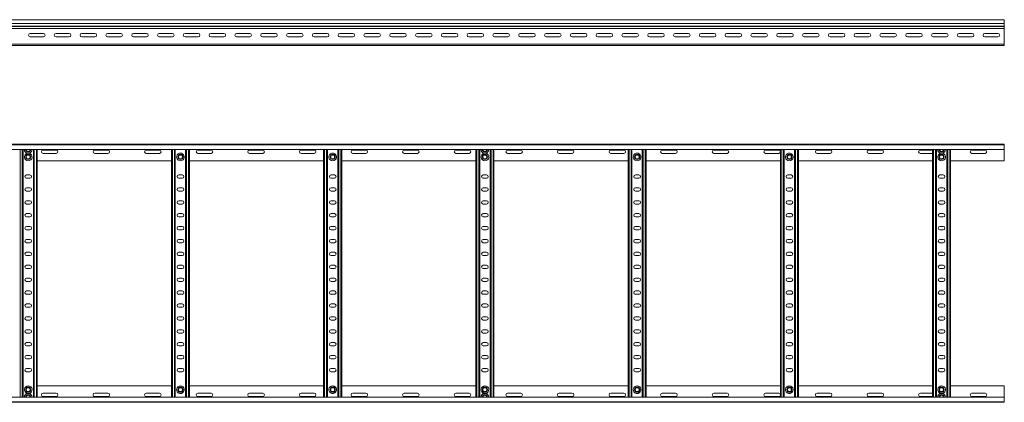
# Model space of a CAD drawing. Header units: millimetres. Extents: x -921 to 3222, y -5257 to -169.
# Tile 4 of 9: x 1228 to 3136, y -3750 to -3009. Entities that reach past the tile are written whole.
import ezdxf

# ---------------------------------------------------------------- set-up
doc = ezdxf.new("R2010")
doc.units = ezdxf.units.MM

msp = doc.modelspace()

# ---------------------------------------------------------------- linework, layer by layer
at = {"color": 7, "linetype": 'Continuous', "lineweight": 15}
for p, q in [((3136, -3008.9), (189, -3008.9)), ((3136, -3016.4), (3136, -3008.9)), ((189, -3016.4), (3136, -3016.4)), ((189, -3021.7), (3136, -3021.7)), ((189, -3022.1), (3136, -3022.1)), ((189, -3026.2), (3136, -3026.2)), ((3136, -3021.7), (3136, -3016.4)), ((3136, -3021.7), (3136, -3022.1)), ((3136, -3026.2), (3136, -3022.1)), ((3136, -3026.2), (3136, -3056.5)), ((1248.3, -3035.7), (1273.8, -3035.7)), ((1273.8, -3042.2), (1248.3, -3042.2)), ((1298.3, -3035.7), (1323.8, -3035.7)), ((1323.8, -3042.2), (1298.3, -3042.2)), ((1348.3, -3035.7), (1373.8, -3035.7)), ((1373.8, -3042.2), (1348.3, -3042.2)), ((1398.3, -3035.7), (1423.8, -3035.7)), ((1423.8, -3042.2), (1398.3, -3042.2)), ((1448.3, -3035.7), (1473.8, -3035.7)), ((1473.8, -3042.2), (1448.3, -3042.2)), ((1498.3, -3035.7), (1523.8, -3035.7)), ((1523.8, -3042.2), (1498.3, -3042.2)), ((1548.3, -3035.7), (1573.8, -3035.7)), ((1573.8, -3042.2), (1548.3, -3042.2)), ((1598.3, -3035.7), (1623.8, -3035.7)), ((1623.8, -3042.2), (1598.3, -3042.2)), ((1648.3, -3035.7), (1673.8, -3035.7)), ((1673.8, -3042.2), (1648.3, -3042.2)), ((1698.3, -3035.7), (1723.8, -3035.7)), ((1723.8, -3042.2), (1698.3, -3042.2)), ((1748.3, -3035.7), (1773.8, -3035.7)), ((1773.8, -3042.2), (1748.3, -3042.2)), ((1798.3, -3035.7), (1823.8, -3035.7)), ((1823.8, -3042.2), (1798.3, -3042.2)), ((1848.3, -3035.7), (1873.8, -3035.7)), ((1873.8, -3042.2), (1848.3, -3042.2)), ((1898.3, -3035.7), (1923.8, -3035.7)), ((1923.8, -3042.2), (1898.3, -3042.2)), ((1948.3, -3035.7), (1973.8, -3035.7)), ((1973.8, -3042.2), (1948.3, -3042.2)), ((1998.3, -3035.7), (2023.8, -3035.7)), ((2023.8, -3042.2), (1998.3, -3042.2)), ((2048.3, -3035.7), (2073.8, -3035.7)), ((2073.8, -3042.2), (2048.3, -3042.2)), ((2098.3, -3035.7), (2123.8, -3035.7)), ((2123.8, -3042.2), (2098.3, -3042.2)), ((2148.3, -3035.7), (2173.8, -3035.7)), ((2173.8, -3042.2), (2148.3, -3042.2)), ((2198.3, -3035.7), (2223.8, -3035.7)), ((2223.8, -3042.2), (2198.3, -3042.2)), ((2248.3, -3035.7), (2273.8, -3035.7)), ((2273.8, -3042.2), (2248.3, -3042.2)), ((2298.3, -3035.7), (2323.8, -3035.7)), ((2323.8, -3042.2), (2298.3, -3042.2)), ((2348.3, -3035.7), (2373.8, -3035.7)), ((2373.8, -3042.2), (2348.3, -3042.2)), ((2398.3, -3035.7), (2423.8, -3035.7)), ((2423.8, -3042.2), (2398.3, -3042.2)), ((2448.3, -3035.7), (2473.8, -3035.7)), ((2473.8, -3042.2), (2448.3, -3042.2)), ((2498.3, -3035.7), (2523.8, -3035.7)), ((2523.8, -3042.2), (2498.3, -3042.2)), ((2548.3, -3035.7), (2573.8, -3035.7)), ((2573.8, -3042.2), (2548.3, -3042.2)), ((2598.3, -3035.7), (2623.8, -3035.7)), ((2623.8, -3042.2), (2598.3, -3042.2)), ((2648.3, -3035.7), (2673.8, -3035.7)), ((2673.8, -3042.2), (2648.3, -3042.2)), ((2698.3, -3035.7), (2723.8, -3035.7)), ((2723.8, -3042.2), (2698.3, -3042.2)), ((2748.3, -3035.7), (2773.8, -3035.7)), ((2773.8, -3042.2), (2748.3, -3042.2)), ((2798.3, -3035.7), (2823.8, -3035.7)), ((2823.8, -3042.2), (2798.3, -3042.2)), ((2848.3, -3035.7), (2873.8, -3035.7)), ((2873.8, -3042.2), (2848.3, -3042.2)), ((2898.3, -3035.7), (2923.8, -3035.7)), ((2923.8, -3042.2), (2898.3, -3042.2)), ((2948.3, -3035.7), (2973.8, -3035.7)), ((2973.8, -3042.2), (2948.3, -3042.2)), ((2998.3, -3035.7), (3023.8, -3035.7)), ((3023.8, -3042.2), (2998.3, -3042.2)), ((3048.3, -3035.7), (3073.8, -3035.7)), ((3073.8, -3042.2), (3048.3, -3042.2)), ((3098.3, -3035.7), (3123.8, -3035.7)), ((3123.8, -3042.2), (3098.3, -3042.2)), ((189, -3056.5), (3136, -3056.5)), ((189, -3058.9), (3136, -3058.9)), ((3136, -3058.9), (3136, -3056.5)), ((189, -3250.5), (3136, -3250.5)), ((3136, -3251.6), (189, -3251.6)), ((189, -3260.7), (3136, -3260.7)), ((1234.5, -3740.3), (1234.5, -3260.7)), ((1254.5, -3740.3), (1254.5, -3260.7)), ((1262, -3740.3), (1262, -3260.7)), ((1298.8, -3261.7), (1273.3, -3261.7)), ((1398.8, -3261.7), (1373.3, -3261.7)), ((1498.8, -3261.7), (1473.3, -3261.7)), ((1522, -3740.3), (1522, -3260.7)), ((1529.5, -3740.3), (1529.5, -3260.7)), ((1549.5, -3740.3), (1549.5, -3260.7)), ((1557, -3740.3), (1557, -3260.7)), ((1598.8, -3261.7), (1573.3, -3261.7)), ((1698.8, -3261.7), (1673.3, -3261.7)), ((1798.8, -3261.7), (1773.3, -3261.7)), ((1817, -3740.3), (1817, -3260.7)), ((1824.5, -3740.3), (1824.5, -3260.7)), ((1844.5, -3740.3), (1844.5, -3260.7)), ((1852, -3740.3), (1852, -3260.7)), ((1898.8, -3261.7), (1873.3, -3261.7)), ((1998.8, -3261.7), (1973.3, -3261.7)), ((2098.8, -3261.7), (2073.3, -3261.7)), ((2112, -3740.3), (2112, -3260.7)), ((2119.5, -3740.3), (2119.5, -3260.7)), ((2139.5, -3740.3), (2139.5, -3260.7)), ((2147, -3740.3), (2147, -3260.7)), ((2198.8, -3261.7), (2173.3, -3261.7)), ((2298.8, -3261.7), (2273.3, -3261.7)), ((2398.8, -3261.7), (2373.3, -3261.7)), ((2407, -3740.3), (2407, -3260.7)), ((2414.5, -3740.3), (2414.5, -3260.7)), ((2434.5, -3740.3), (2434.5, -3260.7)), ((2442, -3740.3), (2442, -3260.7)), ((2498.8, -3261.7), (2473.3, -3261.7)), ((2598.8, -3261.7), (2573.3, -3261.7)), ((2698.8, -3261.7), (2673.3, -3261.7)), ((2702, -3740.3), (2702, -3260.7)), ((2709.5, -3740.3), (2709.5, -3260.7)), ((2729.5, -3740.3), (2729.5, -3260.7)), ((2737, -3740.3), (2737, -3260.7)), ((2798.8, -3261.7), (2773.3, -3261.7)), ((2898.8, -3261.7), (2873.3, -3261.7)), ((2997, -3261.7), (2973.3, -3261.7)), ((2997, -3740.3), (2997, -3260.7)), ((3004.5, -3740.3), (3004.5, -3260.7)), ((3024.5, -3740.3), (3024.5, -3260.7)), ((3032, -3740.3), (3032, -3260.7)), ((3098.8, -3261.7), (3073.3, -3261.7)), ((3136, -3250.5), (3136, -3251.6)), ((3136, -3251.6), (3136, -3260.7)), ((3136, -3260.7), (3136, -3282.5)), ((1242.8, -3267.7), (1246.3, -3267.7)), ((1273.3, -3268.2), (1298.8, -3268.2)), ((1373.3, -3268.2), (1398.8, -3268.2)), ((1473.3, -3268.2), (1498.8, -3268.2)), ((1541.3, -3267.7), (1537.8, -3267.7)), ((1573.3, -3268.2), (1598.8, -3268.2)), ((1673.3, -3268.2), (1698.8, -3268.2)), ((1773.3, -3268.2), (1798.8, -3268.2)), ((1836.3, -3267.7), (1832.8, -3267.7)), ((1873.3, -3268.2), (1898.8, -3268.2)), ((1973.3, -3268.2), (1998.8, -3268.2)), ((2073.3, -3268.2), (2098.8, -3268.2)), ((2127.8, -3267.7), (2131.3, -3267.7)), ((2173.3, -3268.2), (2198.8, -3268.2)), ((2273.3, -3268.2), (2298.8, -3268.2)), ((2373.3, -3268.2), (2398.8, -3268.2)), ((2426.3, -3267.7), (2422.8, -3267.7)), ((2473.3, -3268.2), (2498.8, -3268.2)), ((2573.3, -3268.2), (2598.8, -3268.2)), ((2673.3, -3268.2), (2698.8, -3268.2)), ((2721.3, -3267.7), (2717.8, -3267.7)), ((2773.3, -3268.2), (2798.8, -3268.2)), ((2873.3, -3268.2), (2898.8, -3268.2)), ((2973.3, -3268.2), (2997, -3268.2)), ((3012.8, -3267.7), (3016.3, -3267.7)), ((3073.3, -3268.2), (3098.8, -3268.2)), ((1262, -3282.5), (1522, -3282.5)), ((1557, -3282.5), (1817, -3282.5)), ((1852, -3282.5), (2112, -3282.5)), ((2147, -3282.5), (2407, -3282.5)), ((2442, -3282.5), (2702, -3282.5)), ((2737, -3282.5), (2997, -3282.5)), ((3032, -3282.5), (3136, -3282.5)), ((1247.8, -3309.7), (1241.3, -3309.7)), ((1241.3, -3316.2), (1247.8, -3316.2)), ((1542.8, -3309.7), (1536.3, -3309.7)), ((1536.3, -3316.2), (1542.8, -3316.2)), ((1837.8, -3309.7), (1831.3, -3309.7)), ((1831.3, -3316.2), (1837.8, -3316.2)), ((2132.8, -3309.7), (2126.3, -3309.7)), ((2126.3, -3316.2), (2132.8, -3316.2)), ((2427.8, -3309.7), (2421.3, -3309.7)), ((2421.3, -3316.2), (2427.8, -3316.2)), ((2722.8, -3309.7), (2716.3, -3309.7)), ((2716.3, -3316.2), (2722.8, -3316.2)), ((3017.8, -3309.7), (3011.3, -3309.7)), ((3011.3, -3316.2), (3017.8, -3316.2)), ((1247.8, -3334.7), (1241.3, -3334.7)), ((1542.8, -3334.7), (1536.3, -3334.7)), ((1837.8, -3334.7), (1831.3, -3334.7)), ((2132.8, -3334.7), (2126.3, -3334.7)), ((2427.8, -3334.7), (2421.3, -3334.7)), ((2722.8, -3334.7), (2716.3, -3334.7)), ((3017.8, -3334.7), (3011.3, -3334.7)), ((1241.3, -3341.2), (1247.8, -3341.2)), ((1536.3, -3341.2), (1542.8, -3341.2)), ((1831.3, -3341.2), (1837.8, -3341.2)), ((2126.3, -3341.2), (2132.8, -3341.2)), ((2421.3, -3341.2), (2427.8, -3341.2)), ((2716.3, -3341.2), (2722.8, -3341.2)), ((3011.3, -3341.2), (3017.8, -3341.2)), ((1247.8, -3359.7), (1241.3, -3359.7)), ((1241.3, -3366.2), (1247.8, -3366.2)), ((1542.8, -3359.7), (1536.3, -3359.7)), ((1536.3, -3366.2), (1542.8, -3366.2)), ((1837.8, -3359.7), (1831.3, -3359.7)), ((1831.3, -3366.2), (1837.8, -3366.2)), ((2132.8, -3359.7), (2126.3, -3359.7)), ((2126.3, -3366.2), (2132.8, -3366.2)), ((2427.8, -3359.7), (2421.3, -3359.7)), ((2421.3, -3366.2), (2427.8, -3366.2)), ((2722.8, -3359.7), (2716.3, -3359.7)), ((2716.3, -3366.2), (2722.8, -3366.2)), ((3017.8, -3359.7), (3011.3, -3359.7)), ((3011.3, -3366.2), (3017.8, -3366.2)), ((1247.8, -3384.7), (1241.3, -3384.7)), ((1241.3, -3391.2), (1247.8, -3391.2)), ((1542.8, -3384.7), (1536.3, -3384.7)), ((1536.3, -3391.2), (1542.8, -3391.2)), ((1837.8, -3384.7), (1831.3, -3384.7)), ((1831.3, -3391.2), (1837.8, -3391.2)), ((2132.8, -3384.7), (2126.3, -3384.7)), ((2126.3, -3391.2), (2132.8, -3391.2)), ((2427.8, -3384.7), (2421.3, -3384.7)), ((2421.3, -3391.2), (2427.8, -3391.2)), ((2722.8, -3384.7), (2716.3, -3384.7)), ((2716.3, -3391.2), (2722.8, -3391.2)), ((3017.8, -3384.7), (3011.3, -3384.7)), ((3011.3, -3391.2), (3017.8, -3391.2)), ((1247.8, -3409.7), (1241.3, -3409.7)), ((1542.8, -3409.7), (1536.3, -3409.7)), ((1837.8, -3409.7), (1831.3, -3409.7)), ((2132.8, -3409.7), (2126.3, -3409.7)), ((2427.8, -3409.7), (2421.3, -3409.7)), ((2722.8, -3409.7), (2716.3, -3409.7)), ((3017.8, -3409.7), (3011.3, -3409.7)), ((1241.3, -3416.2), (1247.8, -3416.2)), ((1536.3, -3416.2), (1542.8, -3416.2)), ((1831.3, -3416.2), (1837.8, -3416.2)), ((2126.3, -3416.2), (2132.8, -3416.2)), ((2421.3, -3416.2), (2427.8, -3416.2)), ((2716.3, -3416.2), (2722.8, -3416.2)), ((3011.3, -3416.2), (3017.8, -3416.2)), ((1247.8, -3434.7), (1241.3, -3434.7)), ((1241.3, -3441.2), (1247.8, -3441.2)), ((1542.8, -3434.7), (1536.3, -3434.7)), ((1536.3, -3441.2), (1542.8, -3441.2)), ((1837.8, -3434.7), (1831.3, -3434.7)), ((1831.3, -3441.2), (1837.8, -3441.2)), ((2132.8, -3434.7), (2126.3, -3434.7)), ((2126.3, -3441.2), (2132.8, -3441.2)), ((2427.8, -3434.7), (2421.3, -3434.7)), ((2421.3, -3441.2), (2427.8, -3441.2)), ((2722.8, -3434.7), (2716.3, -3434.7)), ((2716.3, -3441.2), (2722.8, -3441.2)), ((3017.8, -3434.7), (3011.3, -3434.7)), ((3011.3, -3441.2), (3017.8, -3441.2)), ((1247.8, -3459.7), (1241.3, -3459.7)), ((1241.3, -3466.2), (1247.8, -3466.2)), ((1542.8, -3459.7), (1536.3, -3459.7)), ((1536.3, -3466.2), (1542.8, -3466.2)), ((1837.8, -3459.7), (1831.3, -3459.7)), ((1831.3, -3466.2), (1837.8, -3466.2)), ((2132.8, -3459.7), (2126.3, -3459.7)), ((2126.3, -3466.2), (2132.8, -3466.2)), ((2427.8, -3459.7), (2421.3, -3459.7)), ((2421.3, -3466.2), (2427.8, -3466.2)), ((2722.8, -3459.7), (2716.3, -3459.7)), ((2716.3, -3466.2), (2722.8, -3466.2)), ((3017.8, -3459.7), (3011.3, -3459.7)), ((3011.3, -3466.2), (3017.8, -3466.2)), ((1247.8, -3484.7), (1241.3, -3484.7)), ((1241.3, -3491.2), (1247.8, -3491.2)), ((1542.8, -3484.7), (1536.3, -3484.7)), ((1536.3, -3491.2), (1542.8, -3491.2)), ((1837.8, -3484.7), (1831.3, -3484.7)), ((1831.3, -3491.2), (1837.8, -3491.2)), ((2132.8, -3484.7), (2126.3, -3484.7)), ((2126.3, -3491.2), (2132.8, -3491.2)), ((2427.8, -3484.7), (2421.3, -3484.7)), ((2421.3, -3491.2), (2427.8, -3491.2)), ((2722.8, -3484.7), (2716.3, -3484.7)), ((2716.3, -3491.2), (2722.8, -3491.2)), ((3017.8, -3484.7), (3011.3, -3484.7)), ((3011.3, -3491.2), (3017.8, -3491.2)), ((1247.8, -3509.7), (1241.3, -3509.7)), ((1542.8, -3509.7), (1536.3, -3509.7)), ((1837.8, -3509.7), (1831.3, -3509.7)), ((2132.8, -3509.7), (2126.3, -3509.7)), ((2427.8, -3509.7), (2421.3, -3509.7)), ((2722.8, -3509.7), (2716.3, -3509.7)), ((3017.8, -3509.7), (3011.3, -3509.7)), ((1241.3, -3516.2), (1247.8, -3516.2)), ((1536.3, -3516.2), (1542.8, -3516.2)), ((1831.3, -3516.2), (1837.8, -3516.2)), ((2126.3, -3516.2), (2132.8, -3516.2)), ((2421.3, -3516.2), (2427.8, -3516.2)), ((2716.3, -3516.2), (2722.8, -3516.2)), ((3011.3, -3516.2), (3017.8, -3516.2)), ((1247.8, -3534.7), (1241.3, -3534.7)), ((1241.3, -3541.2), (1247.8, -3541.2)), ((1542.8, -3534.7), (1536.3, -3534.7)), ((1536.3, -3541.2), (1542.8, -3541.2)), ((1837.8, -3534.7), (1831.3, -3534.7)), ((1831.3, -3541.2), (1837.8, -3541.2)), ((2132.8, -3534.7), (2126.3, -3534.7)), ((2126.3, -3541.2), (2132.8, -3541.2)), ((2427.8, -3534.7), (2421.3, -3534.7)), ((2421.3, -3541.2), (2427.8, -3541.2)), ((2722.8, -3534.7), (2716.3, -3534.7)), ((2716.3, -3541.2), (2722.8, -3541.2)), ((3017.8, -3534.7), (3011.3, -3534.7)), ((3011.3, -3541.2), (3017.8, -3541.2)), ((1247.8, -3559.7), (1241.3, -3559.7)), ((1241.3, -3566.2), (1247.8, -3566.2)), ((1542.8, -3559.7), (1536.3, -3559.7)), ((1536.3, -3566.2), (1542.8, -3566.2)), ((1837.8, -3559.7), (1831.3, -3559.7)), ((1831.3, -3566.2), (1837.8, -3566.2)), ((2132.8, -3559.7), (2126.3, -3559.7)), ((2126.3, -3566.2), (2132.8, -3566.2)), ((2427.8, -3559.7), (2421.3, -3559.7)), ((2421.3, -3566.2), (2427.8, -3566.2)), ((2722.8, -3559.7), (2716.3, -3559.7)), ((2716.3, -3566.2), (2722.8, -3566.2)), ((3017.8, -3559.7), (3011.3, -3559.7)), ((3011.3, -3566.2), (3017.8, -3566.2)), ((1247.8, -3584.7), (1241.3, -3584.7)), ((1542.8, -3584.7), (1536.3, -3584.7)), ((1837.8, -3584.7), (1831.3, -3584.7)), ((2132.8, -3584.7), (2126.3, -3584.7)), ((2427.8, -3584.7), (2421.3, -3584.7)), ((2722.8, -3584.7), (2716.3, -3584.7)), ((3017.8, -3584.7), (3011.3, -3584.7)), ((1241.3, -3591.2), (1247.8, -3591.2)), ((1536.3, -3591.2), (1542.8, -3591.2)), ((1831.3, -3591.2), (1837.8, -3591.2)), ((2126.3, -3591.2), (2132.8, -3591.2)), ((2421.3, -3591.2), (2427.8, -3591.2)), ((2716.3, -3591.2), (2722.8, -3591.2)), ((3011.3, -3591.2), (3017.8, -3591.2)), ((1247.8, -3609.7), (1241.3, -3609.7)), ((1241.3, -3616.2), (1247.8, -3616.2)), ((1542.8, -3609.7), (1536.3, -3609.7)), ((1536.3, -3616.2), (1542.8, -3616.2)), ((1837.8, -3609.7), (1831.3, -3609.7)), ((1831.3, -3616.2), (1837.8, -3616.2)), ((2132.8, -3609.7), (2126.3, -3609.7)), ((2126.3, -3616.2), (2132.8, -3616.2)), ((2427.8, -3609.7), (2421.3, -3609.7)), ((2421.3, -3616.2), (2427.8, -3616.2)), ((2722.8, -3609.7), (2716.3, -3609.7)), ((2716.3, -3616.2), (2722.8, -3616.2)), ((3017.8, -3609.7), (3011.3, -3609.7)), ((3011.3, -3616.2), (3017.8, -3616.2)), ((1247.8, -3634.7), (1241.3, -3634.7)), ((1241.3, -3641.2), (1247.8, -3641.2)), ((1542.8, -3634.7), (1536.3, -3634.7)), ((1536.3, -3641.2), (1542.8, -3641.2)), ((1837.8, -3634.7), (1831.3, -3634.7)), ((1831.3, -3641.2), (1837.8, -3641.2)), ((2132.8, -3634.7), (2126.3, -3634.7)), ((2126.3, -3641.2), (2132.8, -3641.2)), ((2427.8, -3634.7), (2421.3, -3634.7)), ((2421.3, -3641.2), (2427.8, -3641.2)), ((2722.8, -3634.7), (2716.3, -3634.7)), ((2716.3, -3641.2), (2722.8, -3641.2)), ((3017.8, -3634.7), (3011.3, -3634.7)), ((3011.3, -3641.2), (3017.8, -3641.2)), ((1247.8, -3659.7), (1241.3, -3659.7)), ((1542.8, -3659.7), (1536.3, -3659.7)), ((1837.8, -3659.7), (1831.3, -3659.7)), ((2132.8, -3659.7), (2126.3, -3659.7)), ((2427.8, -3659.7), (2421.3, -3659.7)), ((2722.8, -3659.7), (2716.3, -3659.7)), ((3017.8, -3659.7), (3011.3, -3659.7)), ((1241.3, -3666.2), (1247.8, -3666.2)), ((1536.3, -3666.2), (1542.8, -3666.2)), ((1831.3, -3666.2), (1837.8, -3666.2)), ((2126.3, -3666.2), (2132.8, -3666.2)), ((2421.3, -3666.2), (2427.8, -3666.2)), ((2716.3, -3666.2), (2722.8, -3666.2)), ((3011.3, -3666.2), (3017.8, -3666.2)), ((1247.8, -3684.7), (1241.3, -3684.7)), ((1241.3, -3691.2), (1247.8, -3691.2)), ((1542.8, -3684.7), (1536.3, -3684.7)), ((1536.3, -3691.2), (1542.8, -3691.2)), ((1837.8, -3684.7), (1831.3, -3684.7)), ((1831.3, -3691.2), (1837.8, -3691.2)), ((2132.8, -3684.7), (2126.3, -3684.7)), ((2126.3, -3691.2), (2132.8, -3691.2)), ((2427.8, -3684.7), (2421.3, -3684.7)), ((2421.3, -3691.2), (2427.8, -3691.2)), ((2722.8, -3684.7), (2716.3, -3684.7)), ((2716.3, -3691.2), (2722.8, -3691.2)), ((3017.8, -3684.7), (3011.3, -3684.7)), ((3011.3, -3691.2), (3017.8, -3691.2)), ((1262, -3718.5), (1522, -3718.5)), ((1557, -3718.5), (1817, -3718.5)), ((1852, -3718.5), (2112, -3718.5)), ((2147, -3718.5), (2407, -3718.5)), ((2442, -3718.5), (2702, -3718.5)), ((2737, -3718.5), (2997, -3718.5)), ((3032, -3718.5), (3136, -3718.5)), ((3136, -3740.3), (3136, -3718.5)), ((1242.8, -3733.3), (1246.3, -3733.3)), ((1273.3, -3732.7), (1298.8, -3732.7)), ((1298.8, -3739.2), (1273.3, -3739.2)), ((1373.3, -3732.7), (1398.8, -3732.7)), ((1398.8, -3739.2), (1373.3, -3739.2)), ((1473.3, -3732.7), (1498.8, -3732.7)), ((1498.8, -3739.2), (1473.3, -3739.2)), ((1537.8, -3733.3), (1541.3, -3733.3)), ((1573.3, -3732.7), (1598.8, -3732.7)), ((1598.8, -3739.2), (1573.3, -3739.2)), ((1673.3, -3732.7), (1698.8, -3732.7)), ((1698.8, -3739.2), (1673.3, -3739.2)), ((1773.3, -3732.7), (1798.8, -3732.7)), ((1798.8, -3739.2), (1773.3, -3739.2)), ((1832.8, -3733.3), (1836.3, -3733.3)), ((1873.3, -3732.7), (1898.8, -3732.7)), ((1898.8, -3739.2), (1873.3, -3739.2)), ((1973.3, -3732.7), (1998.8, -3732.7)), ((1998.8, -3739.2), (1973.3, -3739.2)), ((2073.3, -3732.7), (2098.8, -3732.7)), ((2098.8, -3739.2), (2073.3, -3739.2)), ((2127.8, -3733.3), (2131.3, -3733.3)), ((2173.3, -3732.7), (2198.8, -3732.7)), ((2198.8, -3739.2), (2173.3, -3739.2)), ((2273.3, -3732.7), (2298.8, -3732.7)), ((2298.8, -3739.2), (2273.3, -3739.2)), ((2373.3, -3732.7), (2398.8, -3732.7)), ((2398.8, -3739.2), (2373.3, -3739.2)), ((2422.8, -3733.3), (2426.3, -3733.3)), ((2473.3, -3732.7), (2498.8, -3732.7)), ((2498.8, -3739.2), (2473.3, -3739.2)), ((2573.3, -3732.7), (2598.8, -3732.7)), ((2598.8, -3739.2), (2573.3, -3739.2)), ((2673.3, -3732.7), (2698.8, -3732.7)), ((2698.8, -3739.2), (2673.3, -3739.2)), ((2717.8, -3733.3), (2721.3, -3733.3)), ((2773.3, -3732.7), (2798.8, -3732.7)), ((2798.8, -3739.2), (2773.3, -3739.2)), ((2873.3, -3732.7), (2898.8, -3732.7)), ((2898.8, -3739.2), (2873.3, -3739.2)), ((2973.3, -3732.7), (2997, -3732.7)), ((2997, -3739.2), (2973.3, -3739.2)), ((3012.8, -3733.3), (3016.3, -3733.3)), ((3073.3, -3732.7), (3098.8, -3732.7)), ((3098.8, -3739.2), (3073.3, -3739.2)), ((3136, -3740.3), (189, -3740.3)), ((189, -3749.4), (3136, -3749.4)), ((189, -3750.5), (3136, -3750.5)), ((3136, -3749.4), (3136, -3740.3)), ((3136, -3750.5), (3136, -3749.4))]:
    msp.add_line(p, q, dxfattribs=at)
at = {"color": 8, "linetype": 'Continuous', "lineweight": 15}
for p, q in [((1228.8, -3740.3), (1228.8, -3260.7)), ((1232.7, -3740.3), (1232.7, -3260.7)), ((1256.3, -3740.3), (1256.3, -3260.7)), ((1260.2, -3740.3), (1260.2, -3260.7)), ((1523.8, -3740.3), (1523.8, -3260.7)), ((1527.7, -3740.3), (1527.7, -3260.7)), ((1551.3, -3740.3), (1551.3, -3260.7)), ((1555.2, -3740.3), (1555.2, -3260.7)), ((1818.8, -3740.3), (1818.8, -3260.7)), ((1822.7, -3740.3), (1822.7, -3260.7)), ((1846.3, -3740.3), (1846.3, -3260.7)), ((1850.2, -3740.3), (1850.2, -3260.7)), ((2113.8, -3740.3), (2113.8, -3260.7)), ((2117.7, -3740.3), (2117.7, -3260.7)), ((2141.3, -3740.3), (2141.3, -3260.7)), ((2145.2, -3740.3), (2145.2, -3260.7)), ((2408.8, -3740.3), (2408.8, -3260.7)), ((2412.7, -3740.3), (2412.7, -3260.7)), ((2436.3, -3740.3), (2436.3, -3260.7)), ((2440.2, -3740.3), (2440.2, -3260.7)), ((2703.8, -3740.3), (2703.8, -3260.7)), ((2707.7, -3740.3), (2707.7, -3260.7)), ((2731.3, -3740.3), (2731.3, -3260.7)), ((2735.2, -3740.3), (2735.2, -3260.7)), ((2998.8, -3740.3), (2998.8, -3260.7)), ((3002.7, -3740.3), (3002.7, -3260.7)), ((3026.3, -3740.3), (3026.3, -3260.7)), ((3030.2, -3740.3), (3030.2, -3260.7))]:
    msp.add_line(p, q, dxfattribs=at)
at = {"color": 7, "linetype": 'Continuous', "lineweight": 15}
for centre, radius in [((1244.5, -3275), 4.95), ((1244.5, -3275), 4.75), ((1244.5, -3275), 3.75), ((1539.5, -3275), 4.95), ((1539.5, -3275), 4.75), ((1539.5, -3275), 3.75), ((1834.5, -3275), 4.95), ((1834.5, -3275), 4.75), ((1834.5, -3275), 3.75), ((2129.5, -3275), 4.95), ((2129.5, -3275), 4.75), ((2129.5, -3275), 3.75), ((2424.5, -3275), 4.95), ((2424.5, -3275), 4.75), ((2424.5, -3275), 3.75), ((2719.5, -3275), 4.95), ((2719.5, -3275), 4.75), ((2719.5, -3275), 3.75), ((3014.5, -3275), 4.95), ((3014.5, -3275), 4.75), ((3014.5, -3275), 3.75), ((1244.5, -3726), 4.95), ((1244.5, -3726), 4.75), ((1244.5, -3726), 3.75), ((1539.5, -3726), 4.95), ((1539.5, -3726), 4.75), ((1539.5, -3726), 3.75), ((1834.5, -3726), 4.95), ((1834.5, -3726), 4.75), ((1834.5, -3726), 3.75), ((2129.5, -3726), 4.95), ((2129.5, -3726), 4.75), ((2129.5, -3726), 3.75), ((2424.5, -3726), 4.95), ((2424.5, -3726), 4.75), ((2424.5, -3726), 3.75), ((2719.5, -3726), 4.95), ((2719.5, -3726), 4.75), ((2719.5, -3726), 3.75), ((3014.5, -3726), 4.95), ((3014.5, -3726), 4.75), ((3014.5, -3726), 3.75)]:
    msp.add_circle(centre, radius, dxfattribs=at)
for centre, radius, start, end in [((1248.3, -3038.9), 3.25, 90, 270), ((1273.8, -3038.9), 3.25, 270, 90), ((1298.3, -3038.9), 3.25, 90, 270), ((1323.8, -3038.9), 3.25, 270, 90), ((1348.3, -3038.9), 3.25, 90, 270), ((1373.8, -3038.9), 3.25, 270, 90), ((1398.3, -3038.9), 3.25, 90, 270), ((1423.8, -3038.9), 3.25, 270, 90), ((1448.3, -3038.9), 3.25, 90, 270), ((1473.8, -3038.9), 3.25, 270, 90), ((1498.3, -3038.9), 3.25, 90, 270), ((1523.8, -3038.9), 3.25, 270, 90), ((1548.3, -3038.9), 3.25, 90, 270), ((1573.8, -3038.9), 3.25, 270, 90), ((1598.3, -3038.9), 3.25, 90, 270), ((1623.8, -3038.9), 3.25, 270, 90), ((1648.3, -3038.9), 3.25, 90, 270), ((1673.8, -3038.9), 3.25, 270, 90), ((1698.3, -3038.9), 3.25, 90, 270), ((1723.8, -3038.9), 3.25, 270, 90), ((1748.3, -3038.9), 3.25, 90, 270), ((1773.8, -3038.9), 3.25, 270, 90), ((1798.3, -3038.9), 3.25, 90, 270), ((1823.8, -3038.9), 3.25, 270, 90), ((1848.3, -3038.9), 3.25, 90, 270), ((1873.8, -3038.9), 3.25, 270, 90), ((1898.3, -3038.9), 3.25, 90, 270), ((1923.8, -3038.9), 3.25, 270, 90), ((1948.3, -3038.9), 3.25, 90, 270), ((1973.8, -3038.9), 3.25, 270, 90), ((1998.3, -3038.9), 3.25, 90, 270), ((2023.8, -3038.9), 3.25, 270, 90), ((2048.3, -3038.9), 3.25, 90, 270), ((2073.8, -3038.9), 3.25, 270, 90), ((2098.3, -3038.9), 3.25, 90, 270), ((2123.8, -3038.9), 3.25, 270, 90), ((2148.3, -3038.9), 3.25, 90, 270), ((2173.8, -3038.9), 3.25, 270, 90), ((2198.3, -3038.9), 3.25, 90, 270), ((2223.8, -3038.9), 3.25, 270, 90), ((2248.3, -3038.9), 3.25, 90, 270), ((2273.8, -3038.9), 3.25, 270, 90), ((2298.3, -3038.9), 3.25, 90, 270), ((2323.8, -3038.9), 3.25, 270, 90), ((2348.3, -3038.9), 3.25, 90, 270), ((2373.8, -3038.9), 3.25, 270, 90), ((2398.3, -3038.9), 3.25, 90, 270), ((2423.8, -3038.9), 3.25, 270, 90), ((2448.3, -3038.9), 3.25, 90, 270), ((2473.8, -3038.9), 3.25, 270, 90), ((2498.3, -3038.9), 3.25, 90, 270), ((2523.8, -3038.9), 3.25, 270, 90), ((2548.3, -3038.9), 3.25, 90, 270), ((2573.8, -3038.9), 3.25, 270, 90), ((2598.3, -3038.9), 3.25, 90, 270), ((2623.8, -3038.9), 3.25, 270, 90), ((2648.3, -3038.9), 3.25, 90, 270), ((2673.8, -3038.9), 3.25, 270, 90), ((2698.3, -3038.9), 3.25, 90, 270), ((2723.8, -3038.9), 3.25, 270, 90), ((2748.3, -3038.9), 3.25, 90, 270), ((2773.8, -3038.9), 3.25, 270, 90), ((2798.3, -3038.9), 3.25, 90, 270), ((2823.8, -3038.9), 3.25, 270, 90), ((2848.3, -3038.9), 3.25, 90, 270), ((2873.8, -3038.9), 3.25, 270, 90), ((2898.3, -3038.9), 3.25, 90, 270), ((2923.8, -3038.9), 3.25, 270, 90), ((2948.3, -3038.9), 3.25, 90, 270), ((2973.8, -3038.9), 3.25, 270, 90), ((2998.3, -3038.9), 3.25, 90, 270), ((3023.8, -3038.9), 3.25, 270, 90), ((3048.3, -3038.9), 3.25, 90, 270), ((3073.8, -3038.9), 3.25, 270, 90), ((3098.3, -3038.9), 3.25, 90, 270), ((3123.8, -3038.9), 3.25, 270, 90), ((1244.5, -3260.4), 7.5, 182.4836, 256.7385), ((1244.5, -3260.4), 4.75, 183.9233, 356.0767), ((1244.5, -3260.4), 7.5, 283.2615, 357.5164), ((1273.3, -3265), 3.25, 90, 270), ((1298.8, -3265), 3.25, 270, 90), ((1373.3, -3265), 3.25, 90, 270), ((1398.8, -3265), 3.25, 270, 90), ((1473.3, -3265), 3.25, 90, 270), ((1498.8, -3265), 3.25, 270, 90), ((1573.3, -3265), 3.25, 90, 270), ((1598.8, -3265), 3.25, 270, 90), ((1673.3, -3265), 3.25, 90, 270), ((1698.8, -3265), 3.25, 270, 90), ((1773.3, -3265), 3.25, 90, 270), ((1798.8, -3265), 3.25, 270, 90), ((1873.3, -3265), 3.25, 90, 270), ((1898.8, -3265), 3.25, 270, 90), ((1973.3, -3265), 3.25, 90, 270), ((1998.8, -3265), 3.25, 270, 90), ((2073.3, -3265), 3.25, 90, 270), ((2098.8, -3265), 3.25, 270, 90), ((2129.5, -3260.4), 7.5, 182.4836, 256.7385), ((2129.5, -3260.4), 4.75, 183.9233, 356.0767), ((2129.5, -3260.4), 7.5, 283.2615, 357.5164), ((2173.3, -3265), 3.25, 90, 270), ((2198.8, -3265), 3.25, 270, 90), ((2273.3, -3265), 3.25, 90, 270), ((2298.8, -3265), 3.25, 270, 90), ((2373.3, -3265), 3.25, 90, 270), ((2398.8, -3265), 3.25, 270, 90), ((2473.3, -3265), 3.25, 90, 270), ((2498.8, -3265), 3.25, 270, 90), ((2573.3, -3265), 3.25, 90, 270), ((2598.8, -3265), 3.25, 270, 90), ((2673.3, -3265), 3.25, 90, 270), ((2698.8, -3265), 3.25, 270, 90), ((2773.3, -3265), 3.25, 90, 270), ((2798.8, -3265), 3.25, 270, 90), ((2873.3, -3265), 3.25, 90, 270), ((2898.8, -3265), 3.25, 270, 90), ((2973.3, -3265), 3.25, 90, 270), ((3014.5, -3260.4), 7.5, 182.4836, 256.7385), ((3014.5, -3260.4), 4.75, 183.9233, 356.0767), ((3014.5, -3260.4), 7.5, 283.2615, 357.5164), ((3073.3, -3265), 3.25, 90, 270), ((3098.8, -3265), 3.25, 270, 90), ((1244.5, -3275), 7.5, 103.2615, 76.7385), ((1539.5, -3275), 7.5, 103.2615, 76.7385), ((1834.5, -3275), 7.5, 103.2615, 76.7385), ((2129.5, -3275), 7.5, 103.2615, 76.7385), ((2424.5, -3275), 7.5, 103.2615, 76.7385), ((2719.5, -3275), 7.5, 103.2615, 76.7385), ((3014.5, -3275), 7.5, 103.2615, 76.7385), ((1241.3, -3313), 3.25, 90, 270), ((1247.8, -3313), 3.25, 270, 90), ((1536.3, -3313), 3.25, 90, 270), ((1542.8, -3313), 3.25, 270, 90), ((1831.3, -3313), 3.25, 90, 270), ((1837.8, -3313), 3.25, 270, 90), ((2126.3, -3313), 3.25, 90, 270), ((2132.8, -3313), 3.25, 270, 90), ((2421.3, -3313), 3.25, 90, 270), ((2427.8, -3313), 3.25, 270, 90), ((2716.3, -3313), 3.25, 90, 270), ((2722.8, -3313), 3.25, 270, 90), ((3011.3, -3313), 3.25, 90, 270), ((3017.8, -3313), 3.25, 270, 90), ((1241.3, -3338), 3.25, 90, 270), ((1247.8, -3338), 3.25, 270, 90), ((1536.3, -3338), 3.25, 90, 270), ((1542.8, -3338), 3.25, 270, 90), ((1831.3, -3338), 3.25, 90, 270), ((1837.8, -3338), 3.25, 270, 90), ((2126.3, -3338), 3.25, 90, 270), ((2132.8, -3338), 3.25, 270, 90), ((2421.3, -3338), 3.25, 90, 270), ((2427.8, -3338), 3.25, 270, 90), ((2716.3, -3338), 3.25, 90, 270), ((2722.8, -3338), 3.25, 270, 90), ((3011.3, -3338), 3.25, 90, 270), ((3017.8, -3338), 3.25, 270, 90), ((1241.3, -3363), 3.25, 90, 270), ((1247.8, -3363), 3.25, 270, 90), ((1536.3, -3363), 3.25, 90, 270), ((1542.8, -3363), 3.25, 270, 90), ((1831.3, -3363), 3.25, 90, 270), ((1837.8, -3363), 3.25, 270, 90), ((2126.3, -3363), 3.25, 90, 270), ((2132.8, -3363), 3.25, 270, 90), ((2421.3, -3363), 3.25, 90, 270), ((2427.8, -3363), 3.25, 270, 90), ((2716.3, -3363), 3.25, 90, 270), ((2722.8, -3363), 3.25, 270, 90), ((3011.3, -3363), 3.25, 90, 270), ((3017.8, -3363), 3.25, 270, 90), ((1241.3, -3388), 3.25, 90, 270), ((1247.8, -3388), 3.25, 270, 90), ((1536.3, -3388), 3.25, 90, 270), ((1542.8, -3388), 3.25, 270, 90), ((1831.3, -3388), 3.25, 90, 270), ((1837.8, -3388), 3.25, 270, 90), ((2126.3, -3388), 3.25, 90, 270), ((2132.8, -3388), 3.25, 270, 90), ((2421.3, -3388), 3.25, 90, 270), ((2427.8, -3388), 3.25, 270, 90), ((2716.3, -3388), 3.25, 90, 270), ((2722.8, -3388), 3.25, 270, 90), ((3011.3, -3388), 3.25, 90, 270), ((3017.8, -3388), 3.25, 270, 90), ((1241.3, -3413), 3.25, 90, 270), ((1247.8, -3413), 3.25, 270, 90), ((1536.3, -3413), 3.25, 90, 270), ((1542.8, -3413), 3.25, 270, 90), ((1831.3, -3413), 3.25, 90, 270), ((1837.8, -3413), 3.25, 270, 90), ((2126.3, -3413), 3.25, 90, 270), ((2132.8, -3413), 3.25, 270, 90), ((2421.3, -3413), 3.25, 90, 270), ((2427.8, -3413), 3.25, 270, 90), ((2716.3, -3413), 3.25, 90, 270), ((2722.8, -3413), 3.25, 270, 90), ((3011.3, -3413), 3.25, 90, 270), ((3017.8, -3413), 3.25, 270, 90), ((1241.3, -3438), 3.25, 90, 270), ((1247.8, -3438), 3.25, 270, 90), ((1536.3, -3438), 3.25, 90, 270), ((1542.8, -3438), 3.25, 270, 90), ((1831.3, -3438), 3.25, 90, 270), ((1837.8, -3438), 3.25, 270, 90), ((2126.3, -3438), 3.25, 90, 270), ((2132.8, -3438), 3.25, 270, 90), ((2421.3, -3438), 3.25, 90, 270), ((2427.8, -3438), 3.25, 270, 90), ((2716.3, -3438), 3.25, 90, 270), ((2722.8, -3438), 3.25, 270, 90), ((3011.3, -3438), 3.25, 90, 270), ((3017.8, -3438), 3.25, 270, 90), ((1241.3, -3463), 3.25, 90, 270), ((1247.8, -3463), 3.25, 270, 90), ((1536.3, -3463), 3.25, 90, 270), ((1542.8, -3463), 3.25, 270, 90), ((1831.3, -3463), 3.25, 90, 270), ((1837.8, -3463), 3.25, 270, 90), ((2126.3, -3463), 3.25, 90, 270), ((2132.8, -3463), 3.25, 270, 90), ((2421.3, -3463), 3.25, 90, 270), ((2427.8, -3463), 3.25, 270, 90), ((2716.3, -3463), 3.25, 90, 270), ((2722.8, -3463), 3.25, 270, 90), ((3011.3, -3463), 3.25, 90, 270), ((3017.8, -3463), 3.25, 270, 90), ((1241.3, -3488), 3.25, 90, 270), ((1247.8, -3488), 3.25, 270, 90), ((1536.3, -3488), 3.25, 90, 270), ((1542.8, -3488), 3.25, 270, 90), ((1831.3, -3488), 3.25, 90, 270), ((1837.8, -3488), 3.25, 270, 90), ((2126.3, -3488), 3.25, 90, 270), ((2132.8, -3488), 3.25, 270, 90), ((2421.3, -3488), 3.25, 90, 270), ((2427.8, -3488), 3.25, 270, 90), ((2716.3, -3488), 3.25, 90, 270), ((2722.8, -3488), 3.25, 270, 90), ((3011.3, -3488), 3.25, 90, 270), ((3017.8, -3488), 3.25, 270, 90), ((1241.3, -3513), 3.25, 90, 270), ((1247.8, -3513), 3.25, 270, 90), ((1536.3, -3513), 3.25, 90, 270), ((1542.8, -3513), 3.25, 270, 90), ((1831.3, -3513), 3.25, 90, 270), ((1837.8, -3513), 3.25, 270, 90), ((2126.3, -3513), 3.25, 90, 270), ((2132.8, -3513), 3.25, 270, 90), ((2421.3, -3513), 3.25, 90, 270), ((2427.8, -3513), 3.25, 270, 90), ((2716.3, -3513), 3.25, 90, 270), ((2722.8, -3513), 3.25, 270, 90), ((3011.3, -3513), 3.25, 90, 270), ((3017.8, -3513), 3.25, 270, 90), ((1241.3, -3538), 3.25, 90, 270), ((1247.8, -3538), 3.25, 270, 90), ((1536.3, -3538), 3.25, 90, 270), ((1542.8, -3538), 3.25, 270, 90), ((1831.3, -3538), 3.25, 90, 270), ((1837.8, -3538), 3.25, 270, 90), ((2126.3, -3538), 3.25, 90, 270), ((2132.8, -3538), 3.25, 270, 90), ((2421.3, -3538), 3.25, 90, 270), ((2427.8, -3538), 3.25, 270, 90), ((2716.3, -3538), 3.25, 90, 270), ((2722.8, -3538), 3.25, 270, 90), ((3011.3, -3538), 3.25, 90, 270), ((3017.8, -3538), 3.25, 270, 90), ((1241.3, -3563), 3.25, 90, 270), ((1247.8, -3563), 3.25, 270, 90), ((1536.3, -3563), 3.25, 90, 270), ((1542.8, -3563), 3.25, 270, 90), ((1831.3, -3563), 3.25, 90, 270), ((1837.8, -3563), 3.25, 270, 90), ((2126.3, -3563), 3.25, 90, 270), ((2132.8, -3563), 3.25, 270, 90), ((2421.3, -3563), 3.25, 90, 270), ((2427.8, -3563), 3.25, 270, 90), ((2716.3, -3563), 3.25, 90, 270), ((2722.8, -3563), 3.25, 270, 90), ((3011.3, -3563), 3.25, 90, 270), ((3017.8, -3563), 3.25, 270, 90), ((1241.3, -3588), 3.25, 90, 270), ((1247.8, -3588), 3.25, 270, 90), ((1536.3, -3588), 3.25, 90, 270), ((1542.8, -3588), 3.25, 270, 90), ((1831.3, -3588), 3.25, 90, 270), ((1837.8, -3588), 3.25, 270, 90), ((2126.3, -3588), 3.25, 90, 270), ((2132.8, -3588), 3.25, 270, 90), ((2421.3, -3588), 3.25, 90, 270), ((2427.8, -3588), 3.25, 270, 90), ((2716.3, -3588), 3.25, 90, 270), ((2722.8, -3588), 3.25, 270, 90), ((3011.3, -3588), 3.25, 90, 270), ((3017.8, -3588), 3.25, 270, 90), ((1241.3, -3613), 3.25, 90, 270), ((1247.8, -3613), 3.25, 270, 90), ((1536.3, -3613), 3.25, 90, 270), ((1542.8, -3613), 3.25, 270, 90), ((1831.3, -3613), 3.25, 90, 270), ((1837.8, -3613), 3.25, 270, 90), ((2126.3, -3613), 3.25, 90, 270), ((2132.8, -3613), 3.25, 270, 90), ((2421.3, -3613), 3.25, 90, 270), ((2427.8, -3613), 3.25, 270, 90), ((2716.3, -3613), 3.25, 90, 270), ((2722.8, -3613), 3.25, 270, 90), ((3011.3, -3613), 3.25, 90, 270), ((3017.8, -3613), 3.25, 270, 90), ((1241.3, -3638), 3.25, 90, 270), ((1247.8, -3638), 3.25, 270, 90), ((1536.3, -3638), 3.25, 90, 270), ((1542.8, -3638), 3.25, 270, 90), ((1831.3, -3638), 3.25, 90, 270), ((1837.8, -3638), 3.25, 270, 90), ((2126.3, -3638), 3.25, 90, 270), ((2132.8, -3638), 3.25, 270, 90), ((2421.3, -3638), 3.25, 90, 270), ((2427.8, -3638), 3.25, 270, 90), ((2716.3, -3638), 3.25, 90, 270), ((2722.8, -3638), 3.25, 270, 90), ((3011.3, -3638), 3.25, 90, 270), ((3017.8, -3638), 3.25, 270, 90), ((1241.3, -3663), 3.25, 90, 270), ((1247.8, -3663), 3.25, 270, 90), ((1536.3, -3663), 3.25, 90, 270), ((1542.8, -3663), 3.25, 270, 90), ((1831.3, -3663), 3.25, 90, 270), ((1837.8, -3663), 3.25, 270, 90), ((2126.3, -3663), 3.25, 90, 270), ((2132.8, -3663), 3.25, 270, 90), ((2421.3, -3663), 3.25, 90, 270), ((2427.8, -3663), 3.25, 270, 90), ((2716.3, -3663), 3.25, 90, 270), ((2722.8, -3663), 3.25, 270, 90), ((3011.3, -3663), 3.25, 90, 270), ((3017.8, -3663), 3.25, 270, 90), ((1241.3, -3688), 3.25, 90, 270), ((1247.8, -3688), 3.25, 270, 90), ((1536.3, -3688), 3.25, 90, 270), ((1542.8, -3688), 3.25, 270, 90), ((1831.3, -3688), 3.25, 90, 270), ((1837.8, -3688), 3.25, 270, 90), ((2126.3, -3688), 3.25, 90, 270), ((2132.8, -3688), 3.25, 270, 90), ((2421.3, -3688), 3.25, 90, 270), ((2427.8, -3688), 3.25, 270, 90), ((2716.3, -3688), 3.25, 90, 270), ((2722.8, -3688), 3.25, 270, 90), ((3011.3, -3688), 3.25, 90, 270), ((3017.8, -3688), 3.25, 270, 90), ((1244.5, -3726), 7.5, 283.2615, 256.7385), ((1539.5, -3726), 7.5, 283.2615, 256.7385), ((1834.5, -3726), 7.5, 283.2615, 256.7385), ((2129.5, -3726), 7.5, 283.2615, 256.7385), ((2424.5, -3726), 7.5, 283.2615, 256.7385), ((2719.5, -3726), 7.5, 283.2615, 256.7385), ((3014.5, -3726), 7.5, 283.2615, 256.7385), ((1244.5, -3740.6), 7.5, 103.2615, 177.5164), ((1244.5, -3740.6), 4.75, 3.9233, 176.0767), ((1244.5, -3740.6), 7.5, 2.4836, 76.7385), ((1273.3, -3736), 3.25, 90, 270), ((1298.8, -3736), 3.25, 270, 90), ((1373.3, -3736), 3.25, 90, 270), ((1398.8, -3736), 3.25, 270, 90), ((1473.3, -3736), 3.25, 90, 270), ((1498.8, -3736), 3.25, 270, 90), ((1573.3, -3736), 3.25, 90, 270), ((1598.8, -3736), 3.25, 270, 90), ((1673.3, -3736), 3.25, 90, 270), ((1698.8, -3736), 3.25, 270, 90), ((1773.3, -3736), 3.25, 90, 270), ((1798.8, -3736), 3.25, 270, 90), ((1873.3, -3736), 3.25, 90, 270), ((1898.8, -3736), 3.25, 270, 90), ((1973.3, -3736), 3.25, 90, 270), ((1998.8, -3736), 3.25, 270, 90), ((2073.3, -3736), 3.25, 90, 270), ((2098.8, -3736), 3.25, 270, 90), ((2129.5, -3740.6), 7.5, 103.2615, 177.5164), ((2129.5, -3740.6), 4.75, 3.9233, 176.0767), ((2129.5, -3740.6), 7.5, 2.4836, 76.7385), ((2173.3, -3736), 3.25, 90, 270), ((2198.8, -3736), 3.25, 270, 90), ((2273.3, -3736), 3.25, 90, 270), ((2298.8, -3736), 3.25, 270, 90), ((2373.3, -3736), 3.25, 90, 270), ((2398.8, -3736), 3.25, 270, 90), ((2473.3, -3736), 3.25, 90, 270), ((2498.8, -3736), 3.25, 270, 90), ((2573.3, -3736), 3.25, 90, 270), ((2598.8, -3736), 3.25, 270, 90), ((2673.3, -3736), 3.25, 90, 270), ((2698.8, -3736), 3.25, 270, 90), ((2773.3, -3736), 3.25, 90, 270), ((2798.8, -3736), 3.25, 270, 90), ((2873.3, -3736), 3.25, 90, 270), ((2898.8, -3736), 3.25, 270, 90), ((2973.3, -3736), 3.25, 90, 270), ((3014.5, -3740.6), 7.5, 103.2615, 177.5164), ((3014.5, -3740.6), 4.75, 3.9233, 176.0767), ((3014.5, -3740.6), 7.5, 2.4836, 76.7385), ((3073.3, -3736), 3.25, 90, 270), ((3098.8, -3736), 3.25, 270, 90)]:
    msp.add_arc(centre, radius, start, end, dxfattribs=at)
at = {"color": 8, "linetype": 'Continuous', "lineweight": 15}
for centre, radius, start, end in [((1244.5, -3260.4), 4.95, 183.7646, 356.2354), ((1244.5, -3260.4), 3.75, 184.9719, 355.0281), ((2129.5, -3260.4), 4.95, 183.7646, 356.2354), ((2129.5, -3260.4), 3.75, 184.9719, 355.0281), ((3014.5, -3260.4), 4.95, 183.7646, 356.2354), ((3014.5, -3260.4), 3.75, 184.9719, 355.0281), ((1244.5, -3740.6), 4.95, 3.7646, 176.2354), ((1244.5, -3740.6), 3.75, 4.9719, 175.0281), ((2129.5, -3740.6), 4.95, 3.7646, 176.2354), ((2129.5, -3740.6), 3.75, 4.9719, 175.0281), ((3014.5, -3740.6), 4.95, 3.7646, 176.2354), ((3014.5, -3740.6), 3.75, 4.9719, 175.0281)]:
    msp.add_arc(centre, radius, start, end, dxfattribs=at)

doc.saveas('drawing.dxf')
